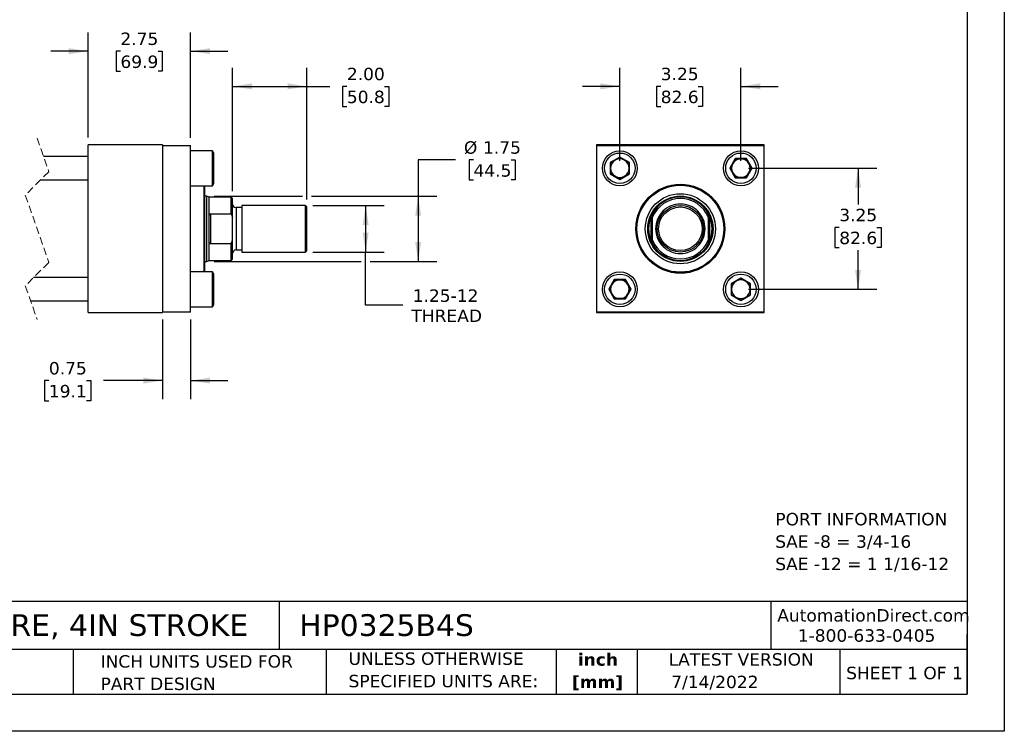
# Model space of a CAD drawing. Header units: inches. Extents: x 0 to 44, y 0 to 34.
# Tile 2 of 3: x 17.6 to 44, y 0 to 19.1. Entities that reach past the tile are written whole.
import ezdxf

# ---------------------------------------------------------------- set-up
doc = ezdxf.new("R2010")
doc.units = ezdxf.units.IN
doc.header["$LTSCALE"] = 4
doc.header["$MEASUREMENT"] = 0
doc.linetypes.add('SLD-Dashed', pattern=[0.075, 0.05, -0.025])
doc.linetypes.add('SLD-Solid', pattern=[0])
doc.layers.add('DIMENSIONS', color=140, linetype='SLD-Solid', lineweight=25)
doc.layers.add('TEXT', color=140, linetype='SLD-Solid', lineweight=25)
doc.styles.add('SLDTEXTSTYLE0', font='VERDANA.TTF')
doc.styles.add('SLDTEXTSTYLE1', font='VERDANAB.TTF')
doc.dimstyles.new('SLDDIMSTYLE0', dxfattribs={"dimtxt": 0.339844, "dimasz": 0.52, "dimexe": 0, "dimexo": 0.0625, "dimgap": 0.084961, "dimtad": 0, "dimtih": 1, "dimtoh": 1, "dimrnd": 1e-09, "dimzin": 12, "dimdsep": 46, "dimtxsty": 'SLDTEXTSTYLE0', "dimsah": 1, "dimcen": 0.09, "dimadec": 0, "dimazin": 3, "dimtfac": 1, "dimtofl": 0, "dimtmove": 0, "dimatfit": 3, "dimfxl": 0, "dimfrac": 2, "dimtolj": 1, "dimtzin": 12, "dimarcsym": 0})
doc.dimstyles.new('SLDDIMSTYLE1', dxfattribs={"dimtxt": 0.339844, "dimasz": 0.52, "dimexe": 0, "dimexo": 0.0625, "dimgap": 0.084961, "dimtad": 0, "dimtih": 1, "dimtoh": 1, "dimrnd": 1e-09, "dimzin": 12, "dimdsep": 46, "dimtxsty": 'SLDTEXTSTYLE0', "dimsah": 1, "dimcen": 0.09, "dimadec": 0, "dimazin": 3, "dimtfac": 1, "dimtmove": 0, "dimatfit": 0, "dimfxl": 0, "dimfrac": 2, "dimtolj": 1, "dimtzin": 12, "dimarcsym": 0})
doc.dimstyles.new('SLDDIMSTYLE2', dxfattribs={"dimtxt": 0.339844, "dimasz": 0.52, "dimexe": 0, "dimexo": 0.0625, "dimgap": 0.084961, "dimtad": 0, "dimtih": 1, "dimtoh": 1, "dimrnd": 1e-09, "dimdsep": 46, "dimtxsty": 'SLDTEXTSTYLE0', "dimsah": 1, "dimcen": 0.09, "dimadec": 0, "dimazin": 2, "dimtfac": 1, "dimtmove": 0, "dimatfit": 0, "dimfxl": 0, "dimfrac": 2, "dimtolj": 1, "dimtzin": 12, "dimarcsym": 0})
doc.dimstyles.new('SLDDIMSTYLE3', dxfattribs={"dimtxt": 0.339844, "dimasz": 0.52, "dimexe": 0, "dimexo": 0.0625, "dimgap": 0.084961, "dimtad": 0, "dimtih": 1, "dimtoh": 1, "dimrnd": 1e-09, "dimzin": 4, "dimdsep": 46, "dimtxsty": 'SLDTEXTSTYLE0', "dimsah": 1, "dimcen": 0.09, "dimadec": 0, "dimazin": 1, "dimtfac": 1, "dimtofl": 0, "dimtmove": 0, "dimatfit": 3, "dimfxl": 0, "dimfrac": 2, "dimtolj": 1, "dimtzin": 12, "dimarcsym": 0})

# ---------------------------------------------------------------- blocks, each defined once
blk = doc.blocks.new('SW_NOTE_0')
at = {"layer": 'TEXT', "color": 0, "char_height": 0.33333, "attachment_point": 1, "style": 'SLDTEXTSTYLE0'}
for s, insert in [('PORT INFORMATION', (0, 0.423)), ('SAE -8 = 3/4-16', (0, -0.179)), ('SAE -12 = 1 1/16-12', (0, -0.78))]:
    blk.add_mtext(s, dxfattribs=dict(at, insert=insert))
blk = doc.blocks.new('SW_NOTE_0_1')
at = {"layer": 'TEXT', "color": 0, "char_height": 0.3333, "attachment_point": 2, "style": 'SLDTEXTSTYLE1'}
for s, insert in [('inch', (0.5, 0.423)), ('[mm]', (0.489, -0.179))]:
    blk.add_mtext(s, dxfattribs=dict(at, insert=insert))
blk = doc.blocks.new('SW_NOTE_0_2')
at = {"layer": 'TEXT', "color": 0, "char_height": 0.33333, "attachment_point": 1, "style": 'SLDTEXTSTYLE0'}
for s, insert in [('UNLESS OTHERWISE ', (0, 0.423)), ('SPECIFIED UNITS ARE:', (0, -0.179))]:
    blk.add_mtext(s, dxfattribs=dict(at, insert=insert))
blk = doc.blocks.new('SW_NOTE_0_6')
at = {"layer": 'TEXT', "color": 0, "char_height": 0.33333, "attachment_point": 1, "style": 'SLDTEXTSTYLE0'}
for s, insert in [('INCH UNITS USED FOR ', (0, 0.423)), ('PART DESIGN', (0, -0.179))]:
    blk.add_mtext(s, dxfattribs=dict(at, insert=insert))
blk = doc.blocks.new('_D_1')
at = {"layer": 'DIMENSIONS'}
for p, q in [((19.405, 15.946), (19.405, 18.765)), ((22.155, 15.936), (22.155, 18.765)), ((19.405, 18.265), (18.405, 18.265)), ((20.271, 18.265), (20.157, 18.265)), ((20.157, 18.265), (20.157, 17.725)), ((21.281, 18.265), (21.395, 18.265)), ((21.395, 18.265), (21.395, 17.725)), ((22.155, 18.265), (23.155, 18.265)), ((20.157, 17.725), (20.271, 17.725)), ((21.395, 17.725), (21.281, 17.725))]:
    blk.add_line(p, q, dxfattribs=at)
for points in [[(19.405, 18.265), (18.885, 18.345), (18.885, 18.185)], [(22.155, 18.265), (22.675, 18.185), (22.675, 18.345)]]:
    blk.add_solid(points, dxfattribs=at)
at = {"layer": 'DIMENSIONS', "char_height": 0.3333, "attachment_point": 1, "style": 'SLDTEXTSTYLE0'}
for s, insert in [('2.75', (20.271, 18.765)), ('69.9', (20.271, 18.148))]:
    blk.add_mtext(s, dxfattribs=dict(at, insert=insert))
blk = doc.blocks.new('_D_2')
at = {"layer": 'DIMENSIONS'}
for p, q in [((21.405, 11.056), (21.405, 8.919)), ((22.155, 11.056), (22.155, 8.919)), ((18.35, 9.419), (18.236, 9.419)), ((18.236, 9.419), (18.236, 8.879)), ((19.36, 9.419), (19.474, 9.419)), ((19.474, 9.419), (19.474, 8.879)), ((21.405, 9.419), (19.82, 9.419)), ((22.155, 9.419), (23.155, 9.419)), ((18.236, 8.879), (18.35, 8.879)), ((19.474, 8.879), (19.36, 8.879))]:
    blk.add_line(p, q, dxfattribs=at)
for points in [[(21.405, 9.419), (20.885, 9.499), (20.885, 9.339)], [(22.155, 9.419), (22.675, 9.339), (22.675, 9.499)]]:
    blk.add_solid(points, dxfattribs=at)
at = {"layer": 'DIMENSIONS', "char_height": 0.3333, "attachment_point": 1, "style": 'SLDTEXTSTYLE0'}
for s, insert in [('0.75', (18.35, 9.918)), ('19.1', (18.35, 9.302))]:
    blk.add_mtext(s, dxfattribs=dict(at, insert=insert))
blk = doc.blocks.new('_D_3')
at = {"layer": 'DIMENSIONS'}
for p, q in [((23.28, 14.507), (23.28, 17.82)), ((25.28, 14.281), (25.28, 17.82)), ((23.28, 17.32), (25.28, 17.32)), ((25.28, 17.32), (25.89, 17.32)), ((26.35, 17.32), (26.236, 17.32)), ((26.236, 17.32), (26.236, 16.78)), ((27.36, 17.32), (27.474, 17.32)), ((27.474, 17.32), (27.474, 16.78)), ((26.236, 16.78), (26.35, 16.78)), ((27.474, 16.78), (27.36, 16.78))]:
    blk.add_line(p, q, dxfattribs=at)
for points in [[(23.28, 17.32), (23.8, 17.24), (23.8, 17.4)], [(25.28, 17.32), (24.76, 17.4), (24.76, 17.24)]]:
    blk.add_solid(points, dxfattribs=at)
at = {"layer": 'DIMENSIONS', "char_height": 0.3333, "attachment_point": 1, "style": 'SLDTEXTSTYLE0'}
for s, insert in [('2.00', (26.35, 17.82)), ('50.8', (26.35, 17.204))]:
    blk.add_mtext(s, dxfattribs=dict(at, insert=insert))
blk = doc.blocks.new('_D_4')
at = {"layer": 'DIMENSIONS'}
for p, q in [((25.44, 14.121), (27.355, 14.121)), ((26.855, 14.121), (26.855, 12.871)), ((25.44, 12.871), (27.355, 12.871)), ((26.855, 11.444), (26.855, 12.871)), ((27.855, 11.444), (26.855, 11.444))]:
    blk.add_line(p, q, dxfattribs=at)
for points in [[(26.855, 14.121), (26.775, 13.601), (26.935, 13.601)], [(26.855, 12.871), (26.935, 13.391), (26.775, 13.391)]]:
    blk.add_solid(points, dxfattribs=at)
at = {"layer": 'DIMENSIONS', "char_height": 0.3333, "attachment_point": 1, "style": 'SLDTEXTSTYLE0'}
for s, insert in [('1.25-12', (28.117, 11.867)), ('THREAD', (28.083, 11.327))]:
    blk.add_mtext(s, dxfattribs=dict(at, insert=insert))
blk = doc.blocks.new('_D_5')
at = {"layer": 'DIMENSIONS'}
for p, q in [((29.265, 15.346), (28.265, 15.346)), ((28.265, 15.346), (28.265, 14.371)), ((29.749, 15.346), (29.635, 15.346)), ((29.635, 15.346), (29.635, 14.806)), ((30.759, 15.346), (30.873, 15.346)), ((30.873, 15.346), (30.873, 14.806)), ((29.635, 14.806), (29.749, 14.806)), ((30.873, 14.806), (30.759, 14.806)), ((22.791, 14.371), (25.16, 14.371)), ((25.4, 14.371), (28.765, 14.371)), ((28.265, 14.371), (28.265, 12.621)), ((22.791, 12.621), (26.735, 12.621)), ((26.975, 12.621), (28.765, 12.621))]:
    blk.add_line(p, q, dxfattribs=at)
for points in [[(28.265, 14.371), (28.185, 13.851), (28.345, 13.851)], [(28.265, 12.621), (28.345, 13.141), (28.185, 13.141)]]:
    blk.add_solid(points, dxfattribs=at)
at = {"layer": 'DIMENSIONS', "char_height": 0.3333, "attachment_point": 1, "style": 'SLDTEXTSTYLE0'}
for s, insert in [('%%c', (29.493, 15.845)), ('1.75', (30.006, 15.845)), ('44.5', (29.749, 15.229))]:
    blk.add_mtext(s, dxfattribs=dict(at, insert=insert))
blk = doc.blocks.new('_D_6')
at = {"layer": 'DIMENSIONS'}
for p, q in [((33.679, 15.321), (33.679, 17.82)), ((36.929, 15.321), (36.929, 17.82)), ((33.679, 17.32), (32.679, 17.32)), ((34.776, 17.32), (34.662, 17.32)), ((34.662, 17.32), (34.662, 16.78)), ((35.786, 17.32), (35.9, 17.32)), ((35.9, 17.32), (35.9, 16.78)), ((36.929, 17.32), (37.929, 17.32)), ((34.662, 16.78), (34.776, 16.78)), ((35.9, 16.78), (35.786, 16.78))]:
    blk.add_line(p, q, dxfattribs=at)
for points in [[(33.679, 17.32), (33.159, 17.4), (33.159, 17.24)], [(36.929, 17.32), (37.449, 17.24), (37.449, 17.4)]]:
    blk.add_solid(points, dxfattribs=at)
at = {"layer": 'DIMENSIONS', "char_height": 0.3333, "attachment_point": 1, "style": 'SLDTEXTSTYLE0'}
for s, insert in [('3.25', (34.776, 17.82)), ('82.6', (34.776, 17.204))]:
    blk.add_mtext(s, dxfattribs=dict(at, insert=insert))
blk = doc.blocks.new('_D_7')
at = {"layer": 'DIMENSIONS'}
for p, q in [((37.129, 15.121), (40.574, 15.121)), ((40.074, 15.121), (40.074, 14.15)), ((39.569, 13.534), (39.454, 13.534)), ((39.454, 13.534), (39.454, 12.994)), ((40.578, 13.534), (40.693, 13.534)), ((40.693, 13.534), (40.693, 12.994)), ((39.454, 12.994), (39.569, 12.994)), ((40.693, 12.994), (40.578, 12.994)), ((40.074, 11.871), (40.074, 12.918)), ((37.129, 11.871), (40.574, 11.871))]:
    blk.add_line(p, q, dxfattribs=at)
for points in [[(40.074, 15.121), (39.994, 14.601), (40.154, 14.601)], [(40.074, 11.871), (40.154, 12.391), (39.994, 12.391)]]:
    blk.add_solid(points, dxfattribs=at)
at = {"layer": 'DIMENSIONS', "char_height": 0.3333, "attachment_point": 1, "style": 'SLDTEXTSTYLE0'}
for s, insert in [('3.25', (39.569, 14.033)), ('82.6', (39.569, 13.417))]:
    blk.add_mtext(s, dxfattribs=dict(at, insert=insert))

msp = doc.modelspace()

# ---------------------------------------------------------------- linework, layer by layer
at = {"color": 7, "linetype": 'SLD-Solid'}
for p, q in [((44, 34), (44, 0)), ((44, 0), (0, 0))]:
    msp.add_line(p, q, dxfattribs=at)
at = {"color": 7, "linetype": 'SLD-Dashed', "lineweight": 18}
for p, q in [((18.033, 15.933), (18.348, 15.029)), ((18.348, 15.029), (17.718, 14.399)), ((17.718, 14.399), (18.348, 12.592)), ((18.348, 12.592), (17.718, 11.962)), ((17.718, 11.962), (18.033, 11.058))]:
    msp.add_line(p, q, dxfattribs=at)
for p, q in [((19.405, 11.246), (19.405, 15.746)), ((21.405, 15.746), (19.405, 15.746)), ((21.405, 15.746), (21.405, 11.246)), ((21.405, 15.736), (22.155, 15.736)), ((22.155, 11.256), (22.155, 15.736)), ((33.054, 15.746), (33.054, 11.246)), ((37.554, 15.746), (33.054, 15.746)), ((33.064, 11.256), (33.064, 15.736)), ((33.064, 15.736), (37.544, 15.736)), ((37.544, 15.736), (37.544, 11.256)), ((37.554, 11.246), (37.554, 15.746)), ((19.405, 15.433), (18.207, 15.433)), ((22.745, 15.59), (22.155, 15.59)), ((22.78, 15.53), (22.745, 15.59)), ((22.745, 14.652), (22.745, 15.59)), ((22.78, 14.712), (22.78, 15.53)), ((33.679, 15.421), (33.419, 15.271)), ((33.429, 15.265), (33.679, 15.409)), ((33.939, 15.271), (33.679, 15.421)), ((33.679, 15.409), (33.679, 15.421)), ((33.679, 15.409), (33.929, 15.265)), ((36.779, 15.381), (36.629, 15.121)), ((36.64, 15.121), (36.785, 15.371)), ((37.079, 15.381), (36.779, 15.381)), ((36.785, 15.371), (36.779, 15.381)), ((36.785, 15.371), (37.073, 15.371)), ((37.073, 15.371), (37.079, 15.381)), ((37.073, 15.371), (37.218, 15.121)), ((37.229, 15.121), (37.079, 15.381)), ((33.429, 15.265), (33.419, 15.271)), ((33.419, 15.271), (33.419, 14.97)), ((33.429, 14.976), (33.429, 15.265)), ((33.929, 15.265), (33.939, 15.271)), ((33.929, 15.265), (33.929, 14.976)), ((33.939, 14.97), (33.939, 15.271)), ((36.629, 15.121), (36.779, 14.861)), ((36.64, 15.121), (36.629, 15.121)), ((36.785, 14.871), (36.64, 15.121)), ((37.218, 15.121), (37.073, 14.871)), ((37.079, 14.861), (37.229, 15.121)), ((37.218, 15.121), (37.229, 15.121)), ((18.127, 14.808), (19.405, 14.808)), ((33.429, 14.976), (33.419, 14.97)), ((33.419, 14.97), (33.679, 14.82)), ((33.679, 14.832), (33.429, 14.976)), ((33.929, 14.976), (33.679, 14.832)), ((33.679, 14.82), (33.939, 14.97)), ((33.679, 14.832), (33.679, 14.82)), ((33.939, 14.97), (33.929, 14.976)), ((36.779, 14.861), (36.785, 14.871)), ((36.779, 14.861), (37.079, 14.861)), ((37.073, 14.871), (36.785, 14.871)), ((37.073, 14.871), (37.079, 14.861)), ((22.155, 14.652), (22.745, 14.652)), ((22.517, 12.34), (22.517, 14.652)), ((22.537, 12.34), (22.537, 14.652)), ((22.745, 14.652), (22.78, 14.712)), ((22.591, 14.371), (22.537, 14.371)), ((22.655, 14.347), (22.591, 14.371)), ((22.591, 13.496), (22.591, 14.371)), ((23.24, 14.347), (22.655, 14.347)), ((22.655, 13.834), (22.655, 14.347)), ((23.28, 14.307), (23.24, 14.347)), ((23.24, 13.899), (23.24, 14.347)), ((23.28, 13.805), (23.28, 14.307)), ((23.53, 14.065), (23.375, 14.065)), ((23.375, 14.065), (23.375, 13.496)), ((25.24, 14.121), (23.53, 14.121)), ((23.53, 14.121), (23.53, 13.496)), ((25.28, 14.081), (25.24, 14.121)), ((25.24, 13.496), (25.24, 14.121)), ((25.28, 12.911), (25.28, 14.081)), ((22.655, 13.157), (22.655, 13.834)), ((22.687, 13.899), (22.687, 13.092)), ((22.687, 13.899), (23.24, 13.899)), ((23.24, 13.899), (23.28, 13.805)), ((23.28, 13.186), (23.28, 13.805)), ((34.523, 13.157), (34.523, 13.834)), ((34.554, 13.186), (34.554, 13.805)), ((36.054, 13.805), (36.054, 13.186)), ((36.085, 13.834), (36.085, 13.157)), ((22.591, 12.621), (22.591, 13.496)), ((23.375, 13.496), (23.375, 12.926)), ((23.53, 13.496), (23.53, 12.871)), ((25.24, 12.871), (25.24, 13.496)), ((22.655, 12.644), (22.655, 13.157)), ((23.24, 13.092), (22.687, 13.092)), ((23.24, 13.092), (23.28, 13.186)), ((23.24, 12.644), (23.24, 13.092)), ((23.28, 12.684), (23.28, 13.186)), ((23.375, 12.926), (23.53, 12.926)), ((23.53, 12.871), (25.24, 12.871)), ((25.24, 12.871), (25.28, 12.911)), ((22.537, 12.621), (22.591, 12.621)), ((22.591, 12.621), (22.655, 12.644)), ((22.655, 12.644), (23.24, 12.644)), ((23.24, 12.644), (23.28, 12.684)), ((19.405, 12.183), (17.939, 12.183)), ((22.745, 12.34), (22.155, 12.34)), ((22.78, 12.28), (22.745, 12.34)), ((22.745, 11.402), (22.745, 12.34)), ((22.78, 11.871), (22.78, 12.28)), ((36.929, 12.171), (36.669, 12.021)), ((36.929, 12.159), (36.929, 12.171)), ((37.189, 12.021), (36.929, 12.171)), ((33.529, 12.131), (33.379, 11.871)), ((33.39, 11.871), (33.535, 12.121)), ((33.535, 12.121), (33.529, 12.131)), ((33.829, 12.131), (33.529, 12.131)), ((33.535, 12.121), (33.823, 12.121)), ((33.829, 12.131), (33.823, 12.121)), ((33.823, 12.121), (33.968, 11.871)), ((33.979, 11.871), (33.829, 12.131)), ((36.669, 12.021), (36.669, 11.72)), ((36.669, 12.021), (36.679, 12.015)), ((36.679, 12.015), (36.929, 12.159)), ((36.679, 11.726), (36.679, 12.015)), ((36.929, 12.159), (37.179, 12.015)), ((37.179, 12.015), (37.189, 12.021)), ((37.179, 12.015), (37.179, 11.726)), ((37.189, 11.72), (37.189, 12.021)), ((22.78, 11.462), (22.78, 11.871)), ((33.39, 11.871), (33.379, 11.871)), ((33.379, 11.871), (33.529, 11.611)), ((33.535, 11.621), (33.39, 11.871)), ((33.968, 11.871), (33.823, 11.621)), ((33.829, 11.611), (33.979, 11.871)), ((33.968, 11.871), (33.979, 11.871)), ((36.679, 11.726), (36.669, 11.72)), ((36.669, 11.72), (36.929, 11.57)), ((36.929, 11.582), (36.679, 11.726)), ((37.179, 11.726), (36.929, 11.582)), ((36.929, 11.57), (37.189, 11.72)), ((37.179, 11.726), (37.189, 11.72)), ((17.859, 11.558), (19.405, 11.558)), ((22.155, 11.402), (22.745, 11.402)), ((22.745, 11.402), (22.78, 11.462)), ((33.535, 11.621), (33.529, 11.611)), ((33.529, 11.611), (33.829, 11.611)), ((33.823, 11.621), (33.535, 11.621)), ((33.823, 11.621), (33.829, 11.611)), ((36.929, 11.582), (36.929, 11.57)), ((19.405, 11.246), (21.405, 11.246)), ((22.155, 11.256), (21.405, 11.256)), ((33.054, 11.246), (37.554, 11.246)), ((37.544, 11.256), (33.064, 11.256))]:
    msp.add_line(p, q)
for centre, radius in [((33.679, 15.121), 0.469), ((33.679, 15.121), 0.409), ((36.929, 15.121), 0.469), ((36.929, 15.121), 0.409), ((35.304, 13.496), 1.195), ((35.304, 13.496), 1.187), ((35.304, 13.496), 1.167), ((35.304, 13.496), 0.942), ((35.304, 13.496), 0.876), ((35.304, 13.496), 0.875), ((35.304, 13.496), 0.625), ((35.304, 13.496), 0.585), ((33.679, 11.871), 0.469), ((33.679, 11.871), 0.409), ((36.929, 11.871), 0.469), ((36.929, 11.871), 0.409)]:
    msp.add_circle(centre, radius)
for centre, radius, start, end in [((33.679, 15.121), 0.25, 120, 180), ((33.679, 15.121), 0.25, 60, 120), ((33.679, 15.121), 0.25, 0, 60), ((36.929, 15.121), 0.25, 90, 150), ((36.929, 15.121), 0.25, 30, 90), ((33.679, 15.121), 0.25, 180, 240), ((33.679, 15.121), 0.25, 300, 0), ((36.929, 15.121), 0.25, 150, 210), ((36.929, 15.121), 0.25, 330, 30), ((33.679, 15.121), 0.25, 240, 300), ((36.929, 15.121), 0.25, 210, 270), ((36.929, 15.121), 0.25, 270, 330), ((35.304, 13.496), 0.852, 28.2612, 151.7388), ((35.304, 13.496), 0.811, 22.4498, 157.5502), ((23.375, 14.16), 0.095, 180.0001, 270), ((35.304, 13.496), 0.852, 156.5631, 203.4369), ((35.304, 13.496), 0.851, 336.5631, 23.4369), ((35.304, 13.496), 0.811, 202.4498, 337.5502), ((35.304, 13.496), 0.852, 208.2612, 331.7388), ((23.375, 12.831), 0.095, 90, 179.9999), ((33.679, 11.871), 0.25, 150, 210), ((33.679, 11.871), 0.25, 90, 150), ((33.679, 11.871), 0.25, 30, 90), ((33.679, 11.871), 0.25, 330, 30), ((36.929, 11.871), 0.25, 120, 180), ((36.929, 11.871), 0.25, 60, 120), ((36.929, 11.871), 0.25, 360, 60), ((33.679, 11.871), 0.25, 210, 270), ((33.679, 11.871), 0.25, 270, 330), ((36.929, 11.871), 0.25, 180, 240), ((36.929, 11.871), 0.25, 240, 300), ((36.929, 11.871), 0.25, 300, 360)]:
    msp.add_arc(centre, radius, start, end)
for points, knots in [([(35.968, 13.496), (35.968, 13.672), (35.898, 13.841), (35.649, 14.09), (35.48, 14.16), (35.128, 14.16), (34.959, 14.09), (34.709, 13.841), (34.639, 13.672), (34.639, 13.496)], [0, 0, 0, 0, 0.25, 0.25, 0.5, 0.5, 0.75, 0.75, 1, 1, 1, 1]), ([(22.655, 13.834), (22.656, 13.847), (22.657, 13.863), (22.665, 13.883), (22.671, 13.892), (22.679, 13.897), (22.683, 13.899), (22.686, 13.899), (22.687, 13.899)], [0, 0, 0, 0, 0.48011, 0.629561, 0.821043, 0.899809, 0.981761, 1, 1, 1, 1]), ([(34.523, 13.834), (34.525, 13.841), (34.528, 13.847), (34.534, 13.86), (34.537, 13.866), (34.543, 13.878), (34.546, 13.884), (34.55, 13.891), (34.551, 13.894), (34.553, 13.898), (34.554, 13.899), (34.554, 13.899)], [0, 0, 0, 0, 0.25, 0.25, 0.5, 0.5, 0.75, 0.75, 0.875, 0.875, 1, 1, 1, 1]), ([(36.054, 13.899), (36.054, 13.899), (36.055, 13.898), (36.056, 13.894), (36.058, 13.892), (36.062, 13.884), (36.065, 13.878), (36.071, 13.866), (36.074, 13.86), (36.079, 13.847), (36.082, 13.841), (36.085, 13.834)], [0, 0, 0, 0, 0.125, 0.125, 0.25, 0.25, 0.5, 0.5, 0.75, 0.75, 1, 1, 1, 1]), ([(34.639, 13.496), (34.639, 13.319), (34.709, 13.15), (34.959, 12.901), (35.128, 12.831), (35.48, 12.831), (35.649, 12.901), (35.898, 13.15), (35.968, 13.319), (35.968, 13.496)], [0, 0, 0, 0, 0.25, 0.25, 0.5, 0.5, 0.75, 0.75, 1, 1, 1, 1]), ([(22.687, 13.092), (22.685, 13.093), (22.681, 13.093), (22.675, 13.096), (22.667, 13.104), (22.657, 13.125), (22.656, 13.144), (22.655, 13.157)], [0, 0, 0, 0, 0.068492, 0.150343, 0.272811, 0.497253, 1, 1, 1, 1]), ([(34.554, 13.092), (34.554, 13.092), (34.553, 13.094), (34.551, 13.097), (34.55, 13.1), (34.546, 13.107), (34.543, 13.113), (34.537, 13.125), (34.534, 13.131), (34.528, 13.144), (34.525, 13.15), (34.523, 13.157)], [0, 0, 0, 0, 0.125, 0.125, 0.25, 0.25, 0.5, 0.5, 0.75, 0.75, 1, 1, 1, 1]), ([(36.085, 13.157), (36.082, 13.15), (36.079, 13.144), (36.074, 13.131), (36.071, 13.125), (36.065, 13.113), (36.062, 13.107), (36.058, 13.1), (36.056, 13.097), (36.055, 13.094), (36.054, 13.092), (36.054, 13.092)], [0, 0, 0, 0, 0.25, 0.25, 0.5, 0.5, 0.75, 0.75, 0.875, 0.875, 1, 1, 1, 1])]:
    msp.add_open_spline(points, degree=3, knots=knots)
for points in [[(34.554, 13.899), (34.554, 13.868), (34.554, 13.837), (34.554, 13.805)], [(36.054, 13.805), (36.054, 13.837), (36.054, 13.868), (36.054, 13.899)], [(34.554, 13.092), (34.554, 13.123), (34.554, 13.154), (34.554, 13.186)], [(36.054, 13.186), (36.054, 13.154), (36.054, 13.123), (36.054, 13.092)]]:
    msp.add_open_spline(points, degree=3)
at = {"layer": 'TEXT'}
for p, q in [((43, 33), (43, 1)), ((43, 3.484), (1, 3.484)), ((24.529, 3.484), (24.529, 2.2)), ((37.728, 3.484), (37.728, 2.2)), ((43, 1), (43, 2.6)), ((43, 2.2), (1, 2.2)), ((18.999, 2.2), (18.999, 1)), ((25.792, 2.2), (25.792, 1)), ((31.972, 2.2), (31.972, 1)), ((34.144, 2.2), (34.144, 1)), ((39.582, 2.2), (39.582, 1)), ((1, 1), (43, 1))]:
    msp.add_line(p, q, dxfattribs=at)

# ---------------------------------------------------------------- block references
for name, p in [('SW_NOTE_0', (37.852, 5.442)), ('SW_NOTE_0_2', (26.395, 1.696)), ('SW_NOTE_0_1', (32.59, 1.673)), ('SW_NOTE_0_6', (19.737, 1.622))]:
    msp.add_blockref(name, p, dxfattribs=at)

# ---------------------------------------------------------------- texts
at = {"layer": 'TEXT', "style": 'SLDTEXTSTYLE0'}
for s, insert, char_height, attachment_point in [('AutomationDirect.com', (37.905, 3.281), 0.33333, 1), ('HYDRAULIC CYLINDER: NFPA, 3.25IN BORE, 4IN STROKE', (1.254, 3.145), 0.58333, 1), ('HP0325B4S', (25.072, 3.145), 0.5833, 1), ('1-800-633-0405', (38.455, 2.74), 0.33333, 1), ('LATEST VERSION', (36.937, 2.098), 0.33333, 2), ('SHEET 1 OF 1', (39.755, 1.734), 0.33333, 1), ('7/14/2022', (35.057, 1.494), 0.3333, 1)]:
    msp.add_mtext(s, dxfattribs=dict(at, insert=insert, char_height=char_height, attachment_point=attachment_point))

# ---------------------------------------------------------------- dimensions: what is measured, and where the dimension line sits
at = {"layer": 'DIMENSIONS'}
for base, p1, p2, dimstyle, picture, middle in [((22.155, 18.265), (19.405, 15.746), (22.155, 15.736), 'SLDDIMSTYLE1', '_D_1', (20.776, 18.265)), ((23.28, 17.32), (25.28, 14.081), (23.28, 14.307), 'SLDDIMSTYLE3', '_D_3', (26.855, 17.32)), ((21.405, 9.419), (22.155, 11.256), (21.405, 11.256), 'SLDDIMSTYLE2', '_D_2', (18.855, 9.419))]:
    dim = msp.add_linear_dim(base=base, p1=p1, p2=p2, dimstyle=dimstyle, dxfattribs=at)
    dim.commit()
    dim.dimension.update_dxf_attribs({"geometry": picture, "text_midpoint": middle, "dimtype": 160})
for base, p1, p2, angle, dimstyle, picture, middle in [((36.929, 17.32), (33.679, 15.121), (36.929, 15.121), 0, 'SLDDIMSTYLE1', '_D_6', (35.281, 17.32)), ((40.074, 11.871), (36.929, 15.121), (36.929, 11.871), 90, 'SLDDIMSTYLE0', '_D_7', (40.074, 13.534))]:
    dim = msp.add_linear_dim(base=base, p1=p1, p2=p2, angle=angle, dimstyle=dimstyle, dxfattribs=at)
    dim.commit()
    dim.dimension.update_dxf_attribs({"geometry": picture, "text_midpoint": middle, "dimtype": 160})
for base, p1, p2, text, picture, middle in [((28.265, 12.621), (22.591, 14.371), (22.591, 12.621), '%%c<>', '_D_5', (28.265, 15.346)), ((26.855, 12.871), (25.24, 14.121), (25.24, 12.871), '1.25-12\\PTHREAD', '_D_4', (26.855, 11.444))]:
    dim = msp.add_linear_dim(base=base, p1=p1, p2=p2, angle=90, text=text, dimstyle='SLDDIMSTYLE0', dxfattribs=at)
    dim.commit()
    dim.dimension.update_dxf_attribs({"geometry": picture, "text_midpoint": middle, "dimtype": 160})

doc.saveas('drawing.dxf')
